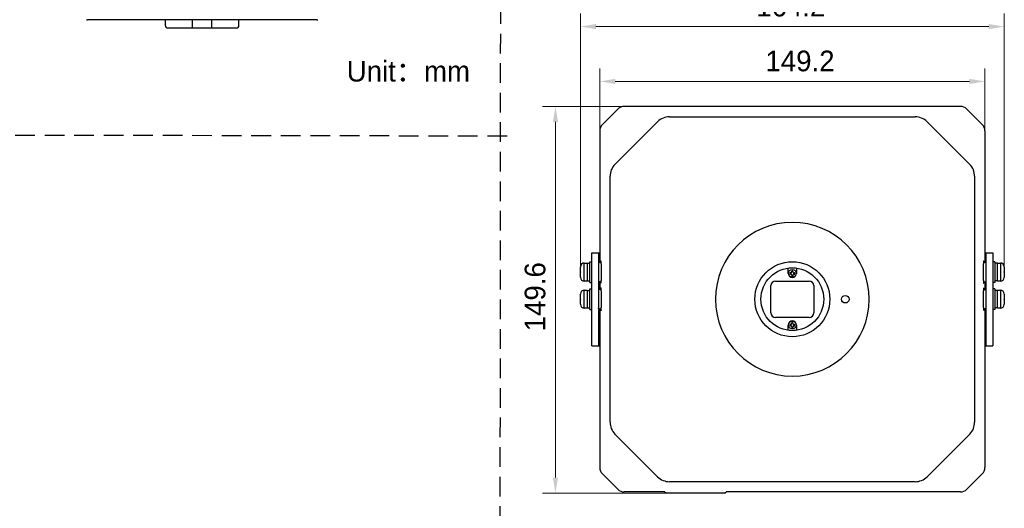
# Model space of a CAD drawing. Header units: millimetres. Extents: x 2329 to 5782, y 1296 to 2780.
# Tile 11 of 123: x 2975 to 3166, y 1543 to 1637. Entities that reach past the tile are written whole.
import ezdxf

# ---------------------------------------------------------------- set-up
doc = ezdxf.new("R2010")
doc.units = ezdxf.units.MM
doc.header["$LTSCALE"] = 0.3
doc.linetypes.add('DASHED', pattern=[19.05, 12.7, -6.35])
doc.layers.add('00-轮廓线', color=7, linetype='Continuous', lineweight=30)
for name, color, linetype in [('00_COMPONENTS', 7, 'Continuous'), ('20_ALL_FEATURES', 7, 'Continuous'), ('51__DRAFT_DIMS', 7, 'Continuous')]:
    doc.layers.add(name, color=color, linetype=linetype)
doc.styles.add('尺寸值样式', font='兰亭黑 GBK.TTF', dxfattribs={"height": 4})
doc.dimstyles.new('1直线标注', dxfattribs={"dimtxt": 4, "dimasz": 3, "dimexe": 2.5, "dimexo": 0, "dimtad": 1, "dimdec": 1, "dimdsep": 46, "dimtxsty": '尺寸值样式', "dimcen": 0, "dimclrd": 8, "dimclre": 8, "dimclrt": 7, "dimadec": 0, "dimazin": 0, "dimtp": 0.001, "dimtm": 0.001, "dimtfac": 1, "dimtdec": 1, "dimtmove": 0, "dimatfit": 0, "dimldrblk": '_FILLED', "dimfxl": 1, "dimtolj": 1, "dimlwd": 15, "dimlwe": 15, "dimarcsym": 0})

# ---------------------------------------------------------------- blocks, each defined once
blk = doc.blocks.new('*D160')
at = {"layer": '51__DRAFT_DIMS', "color": 8, "lineweight": 15}
for p, q in [((3087.65, 1615.79), (3087.65, 1627.86)), ((3162.24, 1615.79), (3162.24, 1627.86)), ((3090.65, 1625.36), (3159.24, 1625.36))]:
    blk.add_line(p, q, dxfattribs=at)
at = {"layer": '51__DRAFT_DIMS', "color": 8}
for points in [[(3090.65, 1625.86), (3090.65, 1624.86), (3087.65, 1625.36)], [(3159.24, 1624.86), (3159.24, 1625.86), (3162.24, 1625.36)]]:
    blk.add_solid(points, dxfattribs=at)
at = {"layer": 'Defpoints', "color": 0}
for p in [(3162.24, 1625.36), (3087.65, 1615.79), (3162.24, 1615.79)]:
    blk.add_point(p, dxfattribs=at)
at = {"layer": '51__DRAFT_DIMS', "color": 7, "insert": (3126.43, 1631.32), "char_height": 4, "attachment_point": 2, "line_spacing_factor": 0.9, "style": '尺寸值样式'}
blk.add_mtext('\\A1;149.2', dxfattribs=at)
blk = doc.blocks.new('_FILLED')
at = {"color": 0, "linetype": 'ByBlock'}
blk.add_solid([(0, 0), (-1, 0.167), (-1, -0.167)], dxfattribs=at)
blk = doc.blocks.new('*D161')
at = {"layer": '51__DRAFT_DIMS', "color": 8, "lineweight": 15}
for p, q in [((3083.9, 1588.19), (3083.9, 1638.47)), ((3165.99, 1588.47), (3165.99, 1638.47)), ((3086.9, 1635.97), (3162.99, 1635.97))]:
    blk.add_line(p, q, dxfattribs=at)
at = {"layer": '51__DRAFT_DIMS', "color": 8}
for points in [[(3086.9, 1636.47), (3086.9, 1635.47), (3083.9, 1635.97)], [(3162.99, 1635.47), (3162.99, 1636.47), (3165.99, 1635.97)]]:
    blk.add_solid(points, dxfattribs=at)
at = {"layer": 'Defpoints', "color": 0}
for p in [(3165.99, 1635.97), (3165.99, 1588.47), (3083.9, 1588.19)]:
    blk.add_point(p, dxfattribs=at)
at = {"layer": '51__DRAFT_DIMS', "color": 7, "insert": (3124.64, 1641.93), "char_height": 4, "attachment_point": 2, "line_spacing_factor": 0.9, "style": '尺寸值样式'}
blk.add_mtext('\\A1;164.2', dxfattribs=at)
blk = doc.blocks.new('*D162')
at = {"layer": '51__DRAFT_DIMS', "color": 8, "lineweight": 15}
for p, q in [((3092.37, 1620.51), (3076.57, 1620.51)), ((3079.07, 1617.51), (3079.07, 1548.71)), ((3100.97, 1545.71), (3076.57, 1545.71))]:
    blk.add_line(p, q, dxfattribs=at)
at = {"layer": '51__DRAFT_DIMS', "color": 8}
for points in [[(3079.57, 1617.51), (3078.57, 1617.51), (3079.07, 1620.51)], [(3078.57, 1548.71), (3079.57, 1548.71), (3079.07, 1545.71)]]:
    blk.add_solid(points, dxfattribs=at)
at = {"layer": 'Defpoints', "color": 0}
for p in [(3092.37, 1620.51), (3079.07, 1545.71), (3100.97, 1545.71)]:
    blk.add_point(p, dxfattribs=at)
at = {"layer": '51__DRAFT_DIMS', "color": 7, "insert": (3073.11, 1583.69), "char_height": 4, "attachment_point": 2, "rotation": 90, "line_spacing_factor": 0.9, "style": '尺寸值样式'}
blk.add_mtext('\\A1;149.6', dxfattribs=at)

msp = doc.modelspace()

# ---------------------------------------------------------------- linework, layer by layer
msp.add_line((3111.44332, 1545.70883), (3100.96871, 1545.71376))
at = {"layer": '00-轮廓线', "linetype": 'DASHED'}
for p, q in [((3069.10102, 2428.98334), (3068.13528, 1338.08001)), ((2762.99924, 1615.33146), (3070.7681, 1614.82571))]:
    msp.add_line(p, q, dxfattribs=at)
at = {"layer": '00_COMPONENTS'}
for p, q in [((3032.86018, 1637.26843), (2988.46018, 1637.26843)), ((3003.53239, 1636.14221), (3003.53239, 1637.26843)), ((3008.78239, 1635.69221), (3008.78239, 1637.26843)), ((3012.53239, 1635.69221), (3012.53239, 1637.26843)), ((3017.78239, 1636.14221), (3017.78239, 1637.26843)), ((3017.332, 1635.69221), (3003.98277, 1635.69221))]:
    msp.add_line(p, q, dxfattribs=at)
for centre, radius, start, end in [((2988.46018, 1638.01843), 0.75, 253.3007558, 270), ((3003.98239, 1636.14221), 0.45, 180, 270), ((3017.33239, 1636.14221), 0.45, 270, 0), ((3032.86018, 1638.01843), 0.75, 270, 286.6992442)]:
    msp.add_arc(centre, radius, start, end, dxfattribs=at)
at = {"layer": '20_ALL_FEATURES'}
for p, q in [((3091.13324, 1619.99848), (3088.16081, 1617.02605)), ((3157.51672, 1620.51073), (3092.36993, 1620.51073)), ((3161.72584, 1617.02605), (3158.75341, 1619.99848)), ((3090.58963, 1609.29731), (3098.86198, 1617.56966)), ((3101.16496, 1618.52359), (3148.72169, 1618.52359)), ((3151.02467, 1617.56967), (3159.29702, 1609.29731)), ((3087.64856, 1615.78937), (3087.64856, 1590.34098)), ((3162.23809, 1615.78937), (3162.23809, 1590.34097)), ((3089.63571, 1559.4376), (3089.63571, 1606.99434)), ((3160.25094, 1606.99434), (3160.25094, 1559.4376)), ((3086.14332, 1574.21597), (3086.14332, 1592.21597)), ((3086.14332, 1592.21597), (3087.64856, 1592.21597)), ((3087.39332, 1592.21597), (3087.39332, 1574.21597)), ((3162.23809, 1592.21597), (3163.74332, 1592.21597)), ((3162.49332, 1574.21597), (3162.49332, 1592.21597)), ((3163.74332, 1592.21597), (3163.74332, 1574.21597)), ((3085.74332, 1590.46597), (3086.14332, 1590.46597)), ((3085.74332, 1586.46599), (3085.74332, 1590.46594)), ((3087.59333, 1590.34111), (3087.60522, 1590.34098)), ((3162.28985, 1590.34103), (3162.28265, 1590.34097)), ((3164.14332, 1590.46597), (3163.74332, 1590.46597)), ((3164.14332, 1590.46594), (3164.14332, 1586.46599)), ((3083.89332, 1588.74097), (3083.89332, 1589.42741)), ((3083.89332, 1588.74097), (3083.8958, 1588.74097)), ((3083.89367, 1588.49652), (3083.89367, 1588.43541)), ((3083.8958, 1589.49053), (3083.89374, 1589.4909)), ((3083.89374, 1588.49652), (3083.89374, 1588.43541)), ((3084.64332, 1586.71597), (3084.64332, 1590.21597)), ((3084.64332, 1590.21597), (3085.19332, 1590.21597)), ((3085.19332, 1590.21597), (3085.19332, 1586.71597)), ((3085.19332, 1590.16097), (3085.74332, 1590.16097)), ((3124.14332, 1588.21597), (3124.14332, 1589.23806)), ((3125.74332, 1589.23806), (3125.74332, 1588.21597)), ((3164.69332, 1590.16097), (3164.14332, 1590.16097)), ((3164.69332, 1590.21597), (3165.24332, 1590.21597)), ((3164.69332, 1586.71597), (3164.69332, 1590.21597)), ((3165.24332, 1590.21597), (3165.24332, 1586.71597)), ((3165.99291, 1589.4909), (3165.99085, 1589.49053)), ((3165.99332, 1588.74097), (3165.99085, 1588.74097)), ((3165.99291, 1588.43541), (3165.99291, 1588.49652)), ((3165.99298, 1588.43541), (3165.99298, 1588.49652)), ((3165.99332, 1589.42741), (3165.99332, 1588.74097)), ((3083.89332, 1587.50452), (3083.89332, 1588.19097)), ((3083.89332, 1588.19097), (3083.8958, 1588.19097)), ((3083.89374, 1587.44104), (3083.8958, 1587.4414)), ((3085.19332, 1586.71597), (3084.64332, 1586.71597)), ((3085.19332, 1586.77097), (3085.74332, 1586.77097)), ((3085.74332, 1586.46597), (3086.14332, 1586.46597)), ((3087.6038, 1586.59097), (3087.5968, 1586.59091)), ((3087.64856, 1586.59097), (3087.64856, 1585.09098)), ((3121.69332, 1586.74097), (3128.19332, 1586.74097)), ((3162.23809, 1586.59097), (3162.23809, 1585.09097)), ((3162.2815, 1586.59096), (3162.29332, 1586.59083)), ((3164.14332, 1586.46597), (3163.74332, 1586.46597)), ((3164.69332, 1586.77097), (3164.14332, 1586.77097)), ((3165.24332, 1586.71597), (3164.69332, 1586.71597)), ((3165.99332, 1588.19097), (3165.99085, 1588.19097)), ((3165.99085, 1587.4414), (3165.99291, 1587.44104)), ((3165.99332, 1588.19097), (3165.99332, 1587.50452)), ((3084.64332, 1581.46597), (3084.64332, 1584.96597)), ((3084.64332, 1584.96597), (3085.19332, 1584.96597)), ((3085.19332, 1584.96597), (3085.19332, 1581.46597)), ((3085.19332, 1584.91097), (3085.74332, 1584.91097)), ((3085.74332, 1585.21597), (3086.14332, 1585.21597)), ((3085.74332, 1581.21599), (3085.74332, 1585.21594)), ((3087.59303, 1585.09097), (3087.59333, 1585.09111)), ((3087.60522, 1585.09098), (3087.59333, 1585.09111)), ((3120.79332, 1580.59097), (3120.79332, 1585.84097)), ((3129.09332, 1585.84097), (3129.09332, 1580.59097)), ((3162.28265, 1585.09097), (3162.28985, 1585.09103)), ((3164.14332, 1585.21597), (3163.74332, 1585.21597)), ((3164.14332, 1585.21594), (3164.14332, 1581.21599)), ((3164.69332, 1584.91097), (3164.14332, 1584.91097)), ((3164.69332, 1584.96597), (3165.24332, 1584.96597)), ((3164.69332, 1581.46597), (3164.69332, 1584.96597)), ((3165.24332, 1584.96597), (3165.24332, 1581.46597)), ((3083.89332, 1583.49097), (3083.89332, 1584.17741)), ((3083.89332, 1583.49097), (3083.8958, 1583.49097)), ((3083.89332, 1582.25452), (3083.89332, 1582.94097)), ((3083.89332, 1582.94097), (3083.8958, 1582.94097)), ((3083.89367, 1583.24652), (3083.89367, 1583.18541)), ((3083.8958, 1584.24053), (3083.89374, 1584.2409)), ((3083.89374, 1583.24652), (3083.89374, 1583.18541)), ((3165.99291, 1584.2409), (3165.99085, 1584.24053)), ((3165.99332, 1583.49097), (3165.99085, 1583.49097)), ((3165.99332, 1582.94097), (3165.99085, 1582.94097)), ((3165.99291, 1583.18541), (3165.99291, 1583.24652)), ((3165.99298, 1583.18541), (3165.99298, 1583.24652)), ((3165.99332, 1584.17741), (3165.99332, 1583.49097)), ((3165.99332, 1582.94097), (3165.99332, 1582.25452)), ((3083.89374, 1582.19104), (3083.8958, 1582.1914)), ((3085.19332, 1581.46597), (3084.64332, 1581.46597)), ((3085.19332, 1581.52097), (3085.74332, 1581.52097)), ((3085.74332, 1581.21597), (3086.14332, 1581.21597)), ((3087.5968, 1581.34091), (3087.6038, 1581.34097)), ((3087.64856, 1581.34097), (3087.64856, 1550.64257)), ((3162.23809, 1581.34097), (3162.23809, 1550.64257)), ((3162.29332, 1581.34083), (3162.2815, 1581.34096)), ((3162.29355, 1581.34097), (3162.29332, 1581.34083)), ((3164.14332, 1581.21597), (3163.74332, 1581.21597)), ((3164.69332, 1581.52097), (3164.14332, 1581.52097)), ((3165.24332, 1581.46597), (3164.69332, 1581.46597)), ((3165.99085, 1582.1914), (3165.99291, 1582.19104)), ((3128.19332, 1579.69097), (3121.69332, 1579.69097)), ((3124.14332, 1577.19387), (3124.14332, 1578.21597)), ((3125.74332, 1578.21597), (3125.74332, 1577.19387)), ((3125.7516, 1577.20333), (3125.74332, 1577.19387)), ((3086.14332, 1574.21597), (3087.64856, 1574.21597)), ((3162.23809, 1574.21597), (3163.74332, 1574.21597)), ((3098.86198, 1548.86227), (3090.58963, 1557.13463)), ((3159.29702, 1557.13463), (3151.02467, 1548.86227)), ((3088.16081, 1549.40589), (3091.13324, 1546.43346)), ((3158.75341, 1546.43346), (3161.72584, 1549.40589)), ((3148.72169, 1547.90835), (3101.16496, 1547.90835)), ((3100.24578, 1545.92121), (3092.36993, 1545.92121)), ((3100.39939, 1545.76811), (3100.21655, 1545.95084)), ((3100.21699, 1545.94996), (3100.21655, 1545.95084)), ((3100.39972, 1545.76745), (3100.21699, 1545.94996)), ((3100.39939, 1545.76811), (3100.39972, 1545.76745)), ((3101.16832, 1545.73903), (3101.16853, 1545.7387)), ((3111.98693, 1545.76745), (3112.16966, 1545.94996)), ((3111.98693, 1545.76745), (3111.98726, 1545.76811)), ((3112.1701, 1545.95084), (3111.98726, 1545.76811)), ((3157.51672, 1545.92121), (3112.14087, 1545.92121)), ((3112.1701, 1545.95084), (3112.16966, 1545.94996))]:
    msp.add_line(p, q, dxfattribs=at)
for points in [[(3087.88172, 1590.53748), (3087.88223, 1590.54091), (3087.88308, 1590.54619), (3087.88358, 1590.54899), (3087.8837, 1590.54962), (3087.88329, 1590.54784), (3087.8818, 1590.54226), (3087.87881, 1590.53276), (3087.87397, 1590.51985), (3087.86656, 1590.50334), (3087.85577, 1590.48346), (3087.84102, 1590.46123), (3087.82196, 1590.43786), (3087.79825, 1590.41454), (3087.7696, 1590.39234), (3087.73598, 1590.37257), (3087.69835, 1590.35681), (3087.65727, 1590.34604), (3087.61273, 1590.34114), (3087.60522, 1590.34098)], [(3162.28265, 1590.34097), (3162.2742, 1590.34113), (3162.22974, 1590.34597), (3162.18872, 1590.35666), (3162.15112, 1590.37235), (3162.11752, 1590.39203), (3162.08885, 1590.41414), (3162.0651, 1590.43742), (3162.04595, 1590.4608), (3162.03111, 1590.48309), (3162.02023, 1590.50306), (3162.01275, 1590.51969), (3162.00786, 1590.53273), (3162.00484, 1590.5423), (3162.00335, 1590.54789), (3162.00295, 1590.54964), (3162.00298, 1590.54946)], [(3162.00496, 1586.39463), (3162.00444, 1586.39116), (3162.00358, 1586.38583), (3162.00307, 1586.38298), (3162.00294, 1586.3823), (3162.00335, 1586.38403), (3162.00482, 1586.38956), (3162.00778, 1586.399), (3162.01259, 1586.41187), (3162.01997, 1586.42835), (3162.03073, 1586.44822), (3162.04544, 1586.47045), (3162.06448, 1586.49384), (3162.08816, 1586.51719), (3162.1168, 1586.53943), (3162.15043, 1586.55924), (3162.18808, 1586.57505), (3162.22918, 1586.58587), (3162.27377, 1586.59079), (3162.2815, 1586.59096)], [(3087.6038, 1581.34097), (3087.61254, 1581.3408), (3087.65703, 1581.33595), (3087.69807, 1581.32522), (3087.73568, 1581.30951), (3087.76928, 1581.28981), (3087.79794, 1581.26767), (3087.82167, 1581.24438), (3087.84081, 1581.22099), (3087.85562, 1581.1987), (3087.86648, 1581.17873), (3087.87395, 1581.1621), (3087.87883, 1581.14906), (3087.88184, 1581.13949), (3087.88332, 1581.13392), (3087.88372, 1581.13219), (3087.88368, 1581.1324)]]:
    msp.add_lwpolyline(points, dxfattribs=at)
for centre, radius in [((3124.94332, 1583.21597), 7.26095), ((3124.94332, 1583.21597), 6.075), ((3124.94332, 1588.21597), 0.75), ((3135.19332, 1583.21597), 0.725), ((3124.94332, 1578.21597), 0.75)]:
    msp.add_circle(centre, radius, dxfattribs=at)
for centre, radius, start, end in [((3124.94333, 1583.21597), 14.875, 90.0000239, 269.9999761), ((3124.94332, 1583.21597), 14.875, 270.0000239, 89.9999761), ((3087.59332, 1590.14097), 0.2, 89.8648203, 180), ((3162.29332, 1590.14097), 0.2, 0, 90.9960313), ((3084.69917, 1589.42748), 0.80585, 175.5124186, 180.0043882), ((3084.64332, 1589.46597), 0.75, 90, 178.0953714), ((3124.94332, 1588.21597), 0.51608, 84.6001053, 95.3998947), ((3105.73186, 1588.21337), 19.3434, 0.4285782, 1.2798195), ((3165.24332, 1589.46597), 0.75, 1.9046286, 90), ((3165.1874, 1589.42747), 0.80593, 359.9956098, 4.4875795), ((3084.69925, 1587.50446), 0.80593, 179.9956096, 184.4875793), ((3084.64332, 1587.46597), 0.75, 181.9046286, 270), ((3087.59332, 1586.79097), 0.2, 180, 270.9960537), ((3121.69332, 1585.84097), 0.9, 90, 179.9999916), ((3124.94332, 1588.21597), 0.8, 180, 0), ((3124.94332, 1588.21597), 0.51608, 174.6001053, 185.3998947), ((3124.94592, 1569.0045), 19.3434, 90.4285782, 91.2798195), ((3144.15479, 1588.21856), 19.3434, 180.4285782, 181.2798195), ((3124.94332, 1588.21597), 0.51608, 264.6001053, 275.3998947), ((3124.94073, 1607.42744), 19.3434, 270.4285782, 271.2798195), ((3124.94332, 1588.21597), 0.51608, 354.6001053, 5.3998947), ((3128.19332, 1585.84097), 0.9, 0, 90), ((3162.29332, 1586.79097), 0.2, 270, 337.474781), ((3165.24332, 1587.46597), 0.75, 270, 358.0953714), ((3165.18748, 1587.50446), 0.80585, 355.5124192, 0.0043887), ((3084.64332, 1584.21597), 0.75, 90, 178.0953714), ((3087.59332, 1584.89097), 0.2, 90, 172.507104), ((3162.29332, 1584.89097), 0.2, 0, 90.9960313), ((3165.24332, 1584.21597), 0.75, 1.9046286, 90), ((3084.69917, 1584.17748), 0.80585, 175.5124186, 180.0043882), ((3165.1874, 1584.17747), 0.80593, 359.9956098, 4.4875795), ((3084.69925, 1582.25446), 0.80593, 179.9956096, 184.4875793), ((3084.64332, 1582.21597), 0.75, 181.9046286, 270), ((3087.59332, 1581.54097), 0.2, 187.5646355, 270.9960537), ((3087.59253, 1581.55463), 0.19942, 240.1694216, 247.6798803), ((3087.5968, 1581.34749), 0.00653, 270.048364, 279.3791003), ((3087.59675, 1581.3472), 0.00629, 270.4968431, 280.156331), ((3162.28404, 1581.04098), 0.29994, 103.3273294, 118.6928274), ((3162.28455, 1581.03847), 0.3025, 90.5779062, 103.312408), ((3162.29332, 1581.54097), 0.2, 270, 337.474781), ((3165.24332, 1582.21597), 0.75, 270, 358.0953714), ((3165.18748, 1582.25446), 0.80585, 355.5124192, 0.0043887), ((3121.69332, 1580.59097), 0.9, 180, 269.9999916), ((3124.94332, 1578.21597), 0.8, 0, 180), ((3128.19332, 1580.59097), 0.9, 270, 359.9999916), ((3124.94332, 1578.21597), 0.51608, 174.6001053, 185.3998947), ((3124.94592, 1559.0045), 19.3434, 90.4285782, 91.2798195), ((3144.15479, 1578.21856), 19.3434, 180.4285782, 181.2798195), ((3124.94332, 1578.21597), 0.51608, 84.6001053, 95.3998947), ((3124.94332, 1578.21597), 0.51608, 264.6001053, 275.3998947), ((3105.73186, 1578.21337), 19.3434, 0.4285782, 1.2798195), ((3124.94073, 1597.42744), 19.3434, 270.4285782, 271.2798195), ((3124.94332, 1578.21597), 0.51608, 354.6001053, 5.3998947), ((3111.88153, 1545.87394), 0.14959, 309.7031452, 314.9738948)]:
    msp.add_arc(centre, radius, start, end, dxfattribs=at)
for centre, major_axis, start_param, end_param in [((3092.37081, 1618.75966), (0.67017, -1.61794), 9.032331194, 9.817224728), ((3157.51584, 1618.75966), (0.67017, 1.61794), 5.89073854, 6.675632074), ((3089.39963, 1615.78848), (-1.61794, 0.67017), 5.89073854, 6.675632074), ((3160.48702, 1615.78848), (-1.61794, -0.67017), 9.032331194, 9.817224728), ((3089.39963, 1550.64345), (1.61794, 0.67017), 9.032331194, 9.817224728), ((3160.48702, 1550.64345), (1.61794, -0.67017), 5.89073854, 6.675632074), ((3092.37081, 1547.67227), (0.67017, 1.61794), -3.534039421, -2.749145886), ((3157.51584, 1547.67227), (-0.67017, 1.61794), 9.032331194, 9.817224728)]:
    msp.add_ellipse(centre, major_axis=major_axis, ratio=0.999286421, start_param=start_param, end_param=end_param, dxfattribs=at)
for points in [[(3101.16496, 1618.52359), (3100.74136, 1618.5236), (3099.88575, 1618.35496), (3099.1615, 1617.8692), (3098.86198, 1617.56966)], [(3151.02467, 1617.56967), (3150.72515, 1617.8692), (3150.0009, 1618.35496), (3149.14529, 1618.5236), (3148.72169, 1618.52359)], [(3090.58963, 1609.29731), (3090.2901, 1608.99779), (3089.80433, 1608.27354), (3089.6357, 1607.41793), (3089.63571, 1606.99434)], [(3160.25094, 1606.99434), (3160.25095, 1607.41793), (3160.08232, 1608.27354), (3159.59655, 1608.99779), (3159.29702, 1609.29731)], [(3083.8958, 1588.19097), (3083.89389, 1588.28262), (3083.89356, 1588.46597), (3083.89389, 1588.64932), (3083.8958, 1588.74097)], [(3165.99085, 1588.74097), (3165.99276, 1588.64932), (3165.99309, 1588.46597), (3165.99276, 1588.28262), (3165.99085, 1588.19097)], [(3083.8958, 1582.94097), (3083.89389, 1583.03262), (3083.89356, 1583.21597), (3083.89389, 1583.39932), (3083.8958, 1583.49097)], [(3165.99085, 1583.49097), (3165.99276, 1583.39932), (3165.99309, 1583.21597), (3165.99276, 1583.03262), (3165.99085, 1582.94097)], [(3087.43466, 1581.4327), (3087.41369, 1581.45984), (3087.39959, 1581.49366), (3087.39506, 1581.52765)], [(3087.49333, 1581.38164), (3087.47084, 1581.39453), (3087.45051, 1581.41219), (3087.43466, 1581.4327)], [(3087.59332, 1581.35507), (3087.56732, 1581.35506), (3087.54085, 1581.36029), (3087.51679, 1581.37016)], [(3089.63571, 1559.4376), (3089.6357, 1559.01401), (3089.80433, 1558.1584), (3090.2901, 1557.43415), (3090.58963, 1557.13463)], [(3159.29702, 1557.13463), (3159.59655, 1557.43415), (3160.08232, 1558.1584), (3160.25095, 1559.01401), (3160.25094, 1559.4376)], [(3098.86198, 1548.86227), (3099.1615, 1548.56274), (3099.88575, 1548.07697), (3100.74136, 1547.90834), (3101.16496, 1547.90835)], [(3148.72169, 1547.90835), (3149.14529, 1547.90834), (3150.0009, 1548.07697), (3150.72515, 1548.56274), (3151.02467, 1548.86227)], [(3111.88119, 1545.72421), (3111.91518, 1545.72421), (3111.95094, 1545.73713), (3111.97709, 1545.75885)]]:
    msp.add_open_spline(points, degree=3, dxfattribs=at)
for points, knots in [([(3087.60522, 1590.34099), (3087.68129, 1590.34171), (3087.83916, 1590.40626), (3087.90237, 1590.5647), (3087.90242, 1590.64079)], [0, 0, 0, 0, 0.49993645, 1, 1, 1, 1]), ([(3087.90242, 1590.64079), (3087.89939, 1590.64045), (3087.89425, 1590.6293), (3087.88952, 1590.61071), (3087.88377, 1590.57693), (3087.88071, 1590.55103), (3087.87906, 1590.53578)], [0, 0, 0, 0, 0.08404966, 0.273057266, 0.577386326, 1, 1, 1, 1]), ([(3087.94069, 1590.34482), (3087.93814, 1590.3875), (3087.93319, 1590.46113), (3087.92516, 1590.54591), (3087.91822, 1590.59522), (3087.91325, 1590.61925), (3087.90936, 1590.63297), (3087.90476, 1590.64062), (3087.90242, 1590.64079)], [0, 0, 0, 0, 0.426757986, 0.73738759, 0.847228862, 0.926715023, 0.976594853, 1, 1, 1, 1]), ([(3087.94047, 1586.58333), (3087.95641, 1586.84778), (3087.97249, 1587.47424), (3087.98173, 1588.46251), (3087.9726, 1589.45171), (3087.95657, 1590.07944), (3087.94069, 1590.34482)], [0, 0, 0, 0, 0.211232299, 0.4994949, 0.788025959, 1, 1, 1, 1]), ([(3161.94618, 1590.3486), (3161.93024, 1590.08416), (3161.91416, 1589.4577), (3161.90492, 1588.46943), (3161.91405, 1587.48023), (3161.93008, 1586.85251), (3161.94596, 1586.58713)], [0, 0, 0, 0, 0.211232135, 0.499494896, 0.788026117, 1, 1, 1, 1]), ([(3161.98423, 1590.64078), (3161.98189, 1590.64052), (3161.97739, 1590.63302), (3161.97344, 1590.61939), (3161.96854, 1590.59575), (3161.96162, 1590.54712), (3161.95366, 1590.46346), (3161.94872, 1590.39076), (3161.94618, 1590.3486)], [0, 0, 0, 0, 0.023762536, 0.073679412, 0.152976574, 0.2625842, 0.573077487, 1, 1, 1, 1]), ([(3162.00757, 1590.53593), (3162.00592, 1590.55117), (3162.00287, 1590.57705), (3161.99708, 1590.61088), (3161.99246, 1590.62933), (3161.98724, 1590.64056), (3161.98423, 1590.64078)], [0, 0, 0, 0, 0.422856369, 0.7277414, 0.916851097, 1, 1, 1, 1]), ([(3162.28265, 1590.34097), (3162.20638, 1590.34137), (3162.04783, 1590.40566), (3161.98428, 1590.56451), (3161.98423, 1590.64078)], [0, 0, 0, 0, 0.499991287, 1, 1, 1, 1]), ([(3162.49332, 1590.12827), (3162.49334, 1590.179), (3162.45034, 1590.28487), (3162.3443, 1590.32688), (3162.29332, 1590.32687)], [0, 0, 0, 0, 0.498786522, 1, 1, 1, 1]), ([(3124.80123, 1588.34736), (3124.80396, 1588.34738), (3124.80962, 1588.34968), (3124.81192, 1588.35534), (3124.81194, 1588.35806)], [0, 0, 0, 0, 0.500223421, 1, 1, 1, 1]), ([(3124.81194, 1588.35806), (3124.81211, 1588.38225), (3124.81258, 1588.4245), (3124.81326, 1588.48471), (3124.81407, 1588.53858), (3124.81509, 1588.59212), (3124.81582, 1588.62769), (3124.81622, 1588.64541)], [0, 0, 0, 0, 0.252519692, 0.441032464, 0.628578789, 0.814968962, 1, 1, 1, 1]), ([(3124.89476, 1588.72976), (3124.88421, 1588.72879), (3124.86339, 1588.72279), (3124.84185, 1588.7066), (3124.82913, 1588.68984), (3124.82197, 1588.67588), (3124.81752, 1588.6609), (3124.81641, 1588.65057), (3124.81622, 1588.64541)], [0, 0, 0, 0, 0.253054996, 0.504053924, 0.628963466, 0.753198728, 0.876770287, 1, 1, 1, 1]), ([(3125.07043, 1588.64541), (3125.07022, 1588.65571), (3125.06596, 1588.67648), (3125.05181, 1588.69892), (3125.03622, 1588.71305), (3125.02266, 1588.72147), (3125.00772, 1588.72727), (3124.99719, 1588.7292), (3124.99189, 1588.72976)], [0, 0, 0, 0, 0.245857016, 0.493876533, 0.61952985, 0.745896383, 0.872785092, 1, 1, 1, 1]), ([(3125.07471, 1588.35806), (3125.07474, 1588.35534), (3125.07703, 1588.34968), (3125.08269, 1588.34738), (3125.08542, 1588.34736)], [0, 0, 0, 0, 0.500223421, 1, 1, 1, 1]), ([(3087.90242, 1586.29115), (3087.90238, 1586.36746), (3087.83876, 1586.52638), (3087.68009, 1586.59062), (3087.6038, 1586.59096)], [0, 0, 0, 0, 0.500055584, 1, 1, 1, 1]), ([(3087.90242, 1586.29115), (3087.90476, 1586.29141), (3087.90926, 1586.29891), (3087.91321, 1586.31254), (3087.91811, 1586.33618), (3087.92503, 1586.38481), (3087.93299, 1586.46847), (3087.93793, 1586.54118), (3087.94047, 1586.58333)], [0, 0, 0, 0, 0.023764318, 0.07368168, 0.152978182, 0.262584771, 0.57307706, 1, 1, 1, 1]), ([(3124.51388, 1588.34307), (3124.50359, 1588.34287), (3124.48282, 1588.3386), (3124.46037, 1588.32445), (3124.44624, 1588.30886), (3124.43783, 1588.2953), (3124.43202, 1588.28036), (3124.4301, 1588.26983), (3124.42953, 1588.26454)], [0, 0, 0, 0, 0.245857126, 0.49387652, 0.619529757, 0.745896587, 0.872784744, 1, 1, 1, 1]), ([(3124.42953, 1588.1674), (3124.4305, 1588.15685), (3124.4365, 1588.13603), (3124.4527, 1588.11449), (3124.46945, 1588.10177), (3124.48342, 1588.09461), (3124.4984, 1588.09016), (3124.50872, 1588.08905), (3124.51388, 1588.08886)], [0, 0, 0, 0, 0.253054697, 0.504053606, 0.628963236, 0.753198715, 0.876770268, 1, 1, 1, 1]), ([(3124.80123, 1588.08458), (3124.77704, 1588.08476), (3124.73479, 1588.08522), (3124.67458, 1588.0859), (3124.62071, 1588.08672), (3124.56717, 1588.08774), (3124.5316, 1588.08846), (3124.51388, 1588.08886)], [0, 0, 0, 0, 0.252519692, 0.441032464, 0.628578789, 0.814968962, 1, 1, 1, 1]), ([(3124.81194, 1588.07387), (3124.81191, 1588.0766), (3124.80962, 1588.08226), (3124.80396, 1588.08456), (3124.80123, 1588.08458)], [0, 0, 0, 0, 0.500223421, 1, 1, 1, 1]), ([(3124.81622, 1587.78652), (3124.81643, 1587.77623), (3124.82069, 1587.75546), (3124.83484, 1587.73301), (3124.85043, 1587.71889), (3124.86399, 1587.71047), (3124.87893, 1587.70466), (3124.88946, 1587.70274), (3124.89476, 1587.70218)], [0, 0, 0, 0, 0.245857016, 0.493876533, 0.61952985, 0.745896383, 0.872785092, 1, 1, 1, 1]), ([(3124.99189, 1587.70218), (3125.00244, 1587.70315), (3125.02326, 1587.70914), (3125.0448, 1587.72534), (3125.05752, 1587.7421), (3125.06468, 1587.75606), (3125.06913, 1587.77104), (3125.07024, 1587.78137), (3125.07043, 1587.78652)], [0, 0, 0, 0, 0.253054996, 0.504053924, 0.628963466, 0.753198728, 0.876770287, 1, 1, 1, 1]), ([(3125.07471, 1588.07387), (3125.07454, 1588.04968), (3125.07407, 1588.00744), (3125.07339, 1587.94723), (3125.07258, 1587.89335), (3125.07156, 1587.83982), (3125.07083, 1587.80424), (3125.07043, 1587.78652)], [0, 0, 0, 0, 0.252519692, 0.441032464, 0.628578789, 0.814968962, 1, 1, 1, 1]), ([(3125.08542, 1588.08458), (3125.08269, 1588.08456), (3125.07703, 1588.08226), (3125.07473, 1588.0766), (3125.07471, 1588.07387)], [0, 0, 0, 0, 0.500223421, 1, 1, 1, 1]), ([(3125.08542, 1588.34736), (3125.10961, 1588.34718), (3125.15186, 1588.34671), (3125.21207, 1588.34604), (3125.26594, 1588.34522), (3125.31948, 1588.3442), (3125.35505, 1588.34348), (3125.37277, 1588.34307)], [0, 0, 0, 0, 0.252519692, 0.441032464, 0.628578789, 0.814968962, 1, 1, 1, 1]), ([(3125.45712, 1588.26454), (3125.45615, 1588.27509), (3125.45015, 1588.29591), (3125.43395, 1588.31745), (3125.4172, 1588.33017), (3125.40323, 1588.33733), (3125.38825, 1588.34178), (3125.37793, 1588.34289), (3125.37277, 1588.34307)], [0, 0, 0, 0, 0.253054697, 0.504053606, 0.628963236, 0.753198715, 0.876770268, 1, 1, 1, 1]), ([(3125.37277, 1588.08886), (3125.38306, 1588.08907), (3125.40383, 1588.09334), (3125.42628, 1588.10749), (3125.44041, 1588.12308), (3125.44882, 1588.13664), (3125.45463, 1588.15158), (3125.45655, 1588.1621), (3125.45712, 1588.1674)], [0, 0, 0, 0, 0.245857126, 0.49387652, 0.619529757, 0.745896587, 0.872784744, 1, 1, 1, 1]), ([(3161.94596, 1586.58713), (3161.94851, 1586.54444), (3161.95346, 1586.47081), (3161.96149, 1586.38603), (3161.96843, 1586.33673), (3161.9734, 1586.3127), (3161.97729, 1586.29897), (3161.98189, 1586.29133), (3161.98423, 1586.29115)], [0, 0, 0, 0, 0.426762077, 0.737391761, 0.847231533, 0.926715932, 0.976594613, 1, 1, 1, 1]), ([(3087.90242, 1585.39079), (3087.90237, 1585.31469), (3087.83915, 1585.15625), (3087.68128, 1585.09171), (3087.60522, 1585.09099)], [0, 0, 0, 0, 0.500120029, 1, 1, 1, 1]), ([(3087.94069, 1585.09482), (3087.93814, 1585.1375), (3087.93319, 1585.21113), (3087.92516, 1585.29591), (3087.91822, 1585.34522), (3087.91325, 1585.36925), (3087.90936, 1585.38297), (3087.90476, 1585.39062), (3087.90242, 1585.39079)], [0, 0, 0, 0, 0.426757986, 0.73738759, 0.847228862, 0.926715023, 0.976594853, 1, 1, 1, 1]), ([(3087.94047, 1581.33333), (3087.95641, 1581.59778), (3087.97249, 1582.22424), (3087.98173, 1583.21251), (3087.9726, 1584.20171), (3087.95657, 1584.82944), (3087.94069, 1585.09482)], [0, 0, 0, 0, 0.211232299, 0.4994949, 0.788025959, 1, 1, 1, 1]), ([(3161.94618, 1585.0986), (3161.93024, 1584.83416), (3161.91416, 1584.2077), (3161.90492, 1583.21943), (3161.91405, 1582.23023), (3161.93008, 1581.60251), (3161.94596, 1581.33713)], [0, 0, 0, 0, 0.211232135, 0.499494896, 0.788026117, 1, 1, 1, 1]), ([(3161.98423, 1585.39078), (3161.98189, 1585.39052), (3161.97739, 1585.38302), (3161.97344, 1585.36939), (3161.96854, 1585.34575), (3161.96162, 1585.29712), (3161.95366, 1585.21346), (3161.94872, 1585.14076), (3161.94618, 1585.0986)], [0, 0, 0, 0, 0.023762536, 0.073679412, 0.152976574, 0.2625842, 0.573077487, 1, 1, 1, 1]), ([(3161.98423, 1586.29115), (3161.98726, 1586.2915), (3161.9924, 1586.30265), (3161.99713, 1586.32123), (3162.00288, 1586.35501), (3162.00594, 1586.38091), (3162.00759, 1586.39617)], [0, 0, 0, 0, 0.084043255, 0.273050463, 0.57738288, 1, 1, 1, 1]), ([(3161.98423, 1585.39079), (3161.98428, 1585.31451), (3162.04783, 1585.15566), (3162.20639, 1585.09137), (3162.28265, 1585.09097)], [0, 0, 0, 0, 0.500054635, 1, 1, 1, 1]), ([(3087.6038, 1581.34096), (3087.6801, 1581.34062), (3087.83877, 1581.27637), (3087.90237, 1581.11745), (3087.90242, 1581.04115)], [0, 0, 0, 0, 0.499990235, 1, 1, 1, 1]), ([(3087.87909, 1581.14597), (3087.88074, 1581.13073), (3087.88378, 1581.10486), (3087.88957, 1581.07104), (3087.89419, 1581.05259), (3087.89941, 1581.04137), (3087.90242, 1581.04115)], [0, 0, 0, 0, 0.42284944, 0.727733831, 0.916846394, 1, 1, 1, 1]), ([(3087.90242, 1581.04115), (3087.90476, 1581.04141), (3087.90926, 1581.04891), (3087.91321, 1581.06254), (3087.91811, 1581.08618), (3087.92503, 1581.13481), (3087.93299, 1581.21847), (3087.93793, 1581.29118), (3087.94047, 1581.33333)], [0, 0, 0, 0, 0.023764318, 0.07368168, 0.152978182, 0.262584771, 0.57307706, 1, 1, 1, 1]), ([(3161.94596, 1581.33713), (3161.94851, 1581.29444), (3161.95346, 1581.22081), (3161.96149, 1581.13603), (3161.96843, 1581.08673), (3161.9734, 1581.0627), (3161.97729, 1581.04897), (3161.98189, 1581.04133), (3161.98423, 1581.04115)], [0, 0, 0, 0, 0.426762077, 0.737391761, 0.847231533, 0.926715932, 0.976594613, 1, 1, 1, 1]), ([(3162.14003, 1581.30409), (3162.09375, 1581.2787), (3162.01331, 1581.20158), (3161.98426, 1581.09399), (3161.98423, 1581.04116)], [0, 0, 0, 0, 0.499813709, 1, 1, 1, 1]), ([(3124.51388, 1578.34307), (3124.50359, 1578.34287), (3124.48282, 1578.3386), (3124.46037, 1578.32445), (3124.44624, 1578.30886), (3124.43783, 1578.2953), (3124.43202, 1578.28036), (3124.4301, 1578.26983), (3124.42953, 1578.26454)], [0, 0, 0, 0, 0.245857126, 0.49387652, 0.619529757, 0.745896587, 0.872784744, 1, 1, 1, 1]), ([(3124.42953, 1578.1674), (3124.4305, 1578.15685), (3124.4365, 1578.13603), (3124.4527, 1578.11449), (3124.46945, 1578.10177), (3124.48342, 1578.09461), (3124.4984, 1578.09016), (3124.50872, 1578.08905), (3124.51388, 1578.08886)], [0, 0, 0, 0, 0.253054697, 0.504053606, 0.628963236, 0.753198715, 0.876770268, 1, 1, 1, 1]), ([(3124.80123, 1578.08458), (3124.77704, 1578.08476), (3124.73479, 1578.08522), (3124.67458, 1578.0859), (3124.62071, 1578.08672), (3124.56717, 1578.08774), (3124.5316, 1578.08846), (3124.51388, 1578.08886)], [0, 0, 0, 0, 0.252519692, 0.441032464, 0.628578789, 0.814968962, 1, 1, 1, 1]), ([(3124.80123, 1578.34736), (3124.80396, 1578.34738), (3124.80962, 1578.34968), (3124.81192, 1578.35534), (3124.81194, 1578.35806)], [0, 0, 0, 0, 0.500223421, 1, 1, 1, 1]), ([(3124.81194, 1578.07387), (3124.81191, 1578.0766), (3124.80962, 1578.08226), (3124.80396, 1578.08456), (3124.80123, 1578.08458)], [0, 0, 0, 0, 0.500223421, 1, 1, 1, 1]), ([(3124.81194, 1578.35806), (3124.81211, 1578.38225), (3124.81258, 1578.4245), (3124.81326, 1578.48471), (3124.81407, 1578.53858), (3124.81509, 1578.59212), (3124.81582, 1578.62769), (3124.81622, 1578.64541)], [0, 0, 0, 0, 0.252519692, 0.441032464, 0.628578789, 0.814968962, 1, 1, 1, 1]), ([(3124.89476, 1578.72976), (3124.88421, 1578.72879), (3124.86339, 1578.72279), (3124.84185, 1578.7066), (3124.82913, 1578.68984), (3124.82197, 1578.67588), (3124.81752, 1578.6609), (3124.81641, 1578.65057), (3124.81622, 1578.64541)], [0, 0, 0, 0, 0.253054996, 0.504053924, 0.628963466, 0.753198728, 0.876770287, 1, 1, 1, 1]), ([(3124.81622, 1577.78652), (3124.81643, 1577.77623), (3124.82069, 1577.75546), (3124.83484, 1577.73301), (3124.85043, 1577.71889), (3124.86399, 1577.71047), (3124.87893, 1577.70466), (3124.88946, 1577.70274), (3124.89476, 1577.70218)], [0, 0, 0, 0, 0.245857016, 0.493876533, 0.61952985, 0.745896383, 0.872785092, 1, 1, 1, 1]), ([(3125.07043, 1578.64541), (3125.07022, 1578.65571), (3125.06596, 1578.67648), (3125.05181, 1578.69892), (3125.03622, 1578.71305), (3125.02266, 1578.72147), (3125.00772, 1578.72727), (3124.99719, 1578.7292), (3124.99189, 1578.72976)], [0, 0, 0, 0, 0.245857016, 0.493876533, 0.61952985, 0.745896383, 0.872785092, 1, 1, 1, 1]), ([(3124.99189, 1577.70218), (3125.00244, 1577.70315), (3125.02326, 1577.70914), (3125.0448, 1577.72534), (3125.05752, 1577.7421), (3125.06468, 1577.75606), (3125.06913, 1577.77104), (3125.07024, 1577.78137), (3125.07043, 1577.78652)], [0, 0, 0, 0, 0.253054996, 0.504053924, 0.628963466, 0.753198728, 0.876770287, 1, 1, 1, 1]), ([(3125.07471, 1578.07387), (3125.07454, 1578.04968), (3125.07407, 1578.00744), (3125.07339, 1577.94723), (3125.07258, 1577.89335), (3125.07156, 1577.83982), (3125.07083, 1577.80424), (3125.07043, 1577.78652)], [0, 0, 0, 0, 0.252519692, 0.441032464, 0.628578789, 0.814968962, 1, 1, 1, 1]), ([(3125.07471, 1578.35806), (3125.07474, 1578.35534), (3125.07703, 1578.34968), (3125.08269, 1578.34738), (3125.08542, 1578.34736)], [0, 0, 0, 0, 0.500223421, 1, 1, 1, 1]), ([(3125.08542, 1578.08458), (3125.08269, 1578.08456), (3125.07703, 1578.08226), (3125.07473, 1578.0766), (3125.07471, 1578.07387)], [0, 0, 0, 0, 0.500223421, 1, 1, 1, 1]), ([(3125.08542, 1578.34736), (3125.10961, 1578.34718), (3125.15186, 1578.34671), (3125.21207, 1578.34604), (3125.26594, 1578.34522), (3125.31948, 1578.3442), (3125.35505, 1578.34348), (3125.37277, 1578.34307)], [0, 0, 0, 0, 0.252519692, 0.441032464, 0.628578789, 0.814968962, 1, 1, 1, 1]), ([(3125.45712, 1578.26454), (3125.45615, 1578.27509), (3125.45015, 1578.29591), (3125.43395, 1578.31745), (3125.4172, 1578.33017), (3125.40323, 1578.33733), (3125.38825, 1578.34178), (3125.37793, 1578.34289), (3125.37277, 1578.34307)], [0, 0, 0, 0, 0.253054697, 0.504053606, 0.628963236, 0.753198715, 0.876770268, 1, 1, 1, 1]), ([(3125.37277, 1578.08886), (3125.38306, 1578.08907), (3125.40383, 1578.09334), (3125.42628, 1578.10749), (3125.44041, 1578.12308), (3125.44882, 1578.13664), (3125.45463, 1578.15158), (3125.45655, 1578.1621), (3125.45712, 1578.1674)], [0, 0, 0, 0, 0.245857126, 0.49387652, 0.619529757, 0.745896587, 0.872784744, 1, 1, 1, 1]), ([(3100.94332, 1545.70883), (3100.88314, 1545.70883), (3100.77281, 1545.70961), (3100.64359, 1545.71246), (3100.56007, 1545.71624), (3100.51243, 1545.71962), (3100.45706, 1545.72719), (3100.4188, 1545.7484), (3100.39972, 1545.76745)], [0, 0, 0, 0, 0.325253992, 0.596258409, 0.698425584, 0.777100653, 0.854285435, 1, 1, 1, 1]), ([(3111.98693, 1545.76745), (3111.96797, 1545.74852), (3111.92979, 1545.72711), (3111.87431, 1545.71965), (3111.82647, 1545.7162), (3111.74295, 1545.71249), (3111.61379, 1545.7096), (3111.50349, 1545.70883), (3111.44332, 1545.70883)], [0, 0, 0, 0, 0.144787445, 0.223071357, 0.301922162, 0.403961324, 0.674853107, 1, 1, 1, 1]), ([(3111.88119, 1545.72421), (3111.88119, 1545.72334), (3111.87728, 1545.72216), (3111.87178, 1545.72093), (3111.86085, 1545.71954), (3111.83935, 1545.71751), (3111.80266, 1545.71533), (3111.77108, 1545.71403), (3111.75294, 1545.7134)], [0, 0, 0, 0, 0.020094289, 0.070337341, 0.151871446, 0.264358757, 0.578472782, 1, 1, 1, 1])]:
    msp.add_open_spline(points, degree=3, knots=knots, dxfattribs=at)

# ---------------------------------------------------------------- texts
at = {"insert": (3038.64606, 1629.33475), "char_height": 4, "width": 37.2047244, "attachment_point": 1, "style": '尺寸值样式'}
msp.add_mtext('Unit：mm', dxfattribs=at)

# ---------------------------------------------------------------- dimensions: what is measured, and where the dimension line sits
at = {"layer": '51__DRAFT_DIMS'}
for base, p1, p2, text, picture, middle in [((3165.99292, 1635.97316), (3083.8958, 1588.19097), (3165.99292, 1588.46597), '164.2', '*D161', (3124.64315, 1635.97316)), ((3162.23809, 1625.36119), (3087.64856, 1615.78937), (3162.23809, 1615.78937), '149.2', '*D160', (3126.43478, 1625.36119))]:
    dim = msp.add_linear_dim(base=base, p1=p1, p2=p2, text=text, dimstyle='1直线标注', override={"dimtxsty": '尺寸值样式'}, dxfattribs=at)
    dim.commit()
    dim.dimension.update_dxf_attribs({"geometry": picture, "text_midpoint": middle, "dimtype": 160})
dim = msp.add_linear_dim(base=(3079.06716, 1545.71376), p1=(3092.36993, 1620.51073), p2=(3100.96871, 1545.71376), angle=270, text='149.6', dimstyle='1直线标注', override={"dimtxsty": '尺寸值样式'}, dxfattribs=at)
dim.commit()
dim.dimension.update_dxf_attribs({"geometry": '*D162', "text_midpoint": (3079.06716, 1583.6859), "dimtype": 160})

doc.saveas('drawing.dxf')
